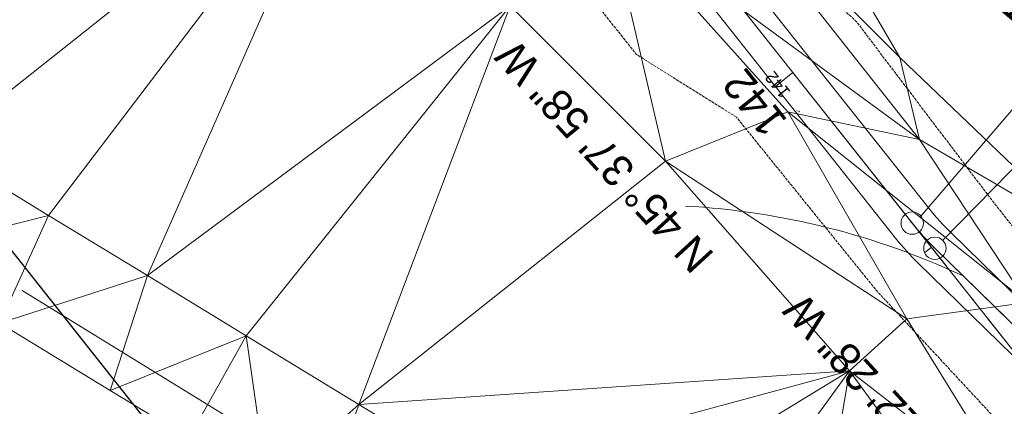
# Model space of a CAD drawing. Extents: x 2399984 to 2508823, y 556481 to 592637.
# Tile 86 of 158: x 2437608 to 2437828, y 564191 to 564278. Entities that reach past the tile are written whole.
import ezdxf
from ezdxf.enums import TextEntityAlignment as Align

# ---------------------------------------------------------------- set-up
doc = ezdxf.new("R2010")
doc.units = 0
doc.header["$MEASUREMENT"] = 0
for name, pattern in [('cl20', [100, 5, -5, 80, -5, 5]), ('cl50', [100, 7.5, -7.5, 70, -7.5, 7.5]), ('constlimit', [0.85, 0.65, -0.1, -0.1])]:
    doc.linetypes.add(name, pattern=pattern)
for name, color, linetype, lineweight in [('DT_X_Triangles', 91, 'Continuous', 0), ('GE_P_CL_20', 7, 'cl20', 13), ('GE_P_CL_50', 7, 'cl50', 13), ('PV_P_Bikeway', 193, 'Continuous', 13), ('RW_P_Const_Limits', 120, 'constlimit', 0), ('RW_X_CL_20', 6, 'cl20', 0)]:
    doc.layers.add(name, color=color, linetype=linetype, lineweight=lineweight)
doc.layers.add('GK_Visualization', color=30, linetype='Continuous', lineweight=13, plot=False)
doc.layers.add('SC_Scratch1', color=7, linetype='Continuous', lineweight=0, plot=False)
doc.styles.add('Style-font30', font='font30.shx')
doc.styles.add('Style-font31', font='font31.shx')

# ---------------------------------------------------------------- blocks, each defined once
blk = doc.blocks.new('X_65')
at = {"layer": 'GK_Visualization', "color": 1, "linetype": 'Continuous', "lineweight": 0}
for p, q in [((-0.07, -0.07), (0.07, 0.07)), ((-0.07, 0.07), (0.07, -0.07))]:
    blk.add_line(p, q, dxfattribs=at)
blk = doc.blocks.new('X_170')
at = {"layer": 'GK_Visualization', "color": 1, "linetype": 'Continuous', "lineweight": 0}
for p, q in [((-0.07, -0.07), (0.07, 0.07)), ((-0.07, 0.07), (0.07, -0.07))]:
    blk.add_line(p, q, dxfattribs=at)
blk = doc.blocks.new('X_171')
at = {"layer": 'GK_Visualization', "color": 1, "linetype": 'Continuous', "lineweight": 0}
for p, q in [((-0.07, -0.07), (0.07, 0.07)), ((-0.07, 0.07), (0.07, -0.07))]:
    blk.add_line(p, q, dxfattribs=at)
blk = doc.blocks.new('SURVPN-CROSS_108')
at = {"layer": 'GK_Visualization', "color": 30, "linetype": 'Continuous', "lineweight": 0}
for p, q in [((0.07, 0), (-0.07, 0)), ((0, 0.07), (0, -0.07))]:
    blk.add_line(p, q, dxfattribs=at)
blk = doc.blocks.new('SURVPN-CROSS_109')
at = {"layer": 'GK_Visualization', "color": 30, "linetype": 'Continuous', "lineweight": 0}
for p, q in [((0.07, 0), (-0.07, 0)), ((0, 0.07), (0, -0.07))]:
    blk.add_line(p, q, dxfattribs=at)
blk = doc.blocks.new('SURVPN-CROSS_110')
at = {"layer": 'GK_Visualization', "color": 30, "linetype": 'Continuous', "lineweight": 0}
for p, q in [((0.07, 0), (-0.07, 0)), ((0, 0.07), (0, -0.07))]:
    blk.add_line(p, q, dxfattribs=at)

msp = doc.modelspace()

# ---------------------------------------------------------------- linework, layer by layer
at = {"layer": 'GE_P_CL_20'}
msp.add_line((2437880.68, 564140.54), (2437633.61, 564452.55), dxfattribs=at)
at = {"layer": 'GE_P_CL_20', "linetype": 'Continuous'}
for p, q in [((2437781.08, 564266.32), (2437779.51, 564265.08)), ((2437812.12, 564227.13), (2437810.55, 564225.88))]:
    msp.add_line(p, q, dxfattribs=at)
at = {"layer": 'GE_P_CL_50'}
for p, q in [((2437807.83, 564232.54), (2437633.61, 564452.55)), ((2437848.46, 564192.13), (2437812.91, 564226.9))]:
    msp.add_line(p, q, dxfattribs=at)
at = {"layer": 'GE_P_CL_50', "linetype": 'Continuous'}
for p, q in [((2437809.79, 564234.1), (2437917.94, 564360.44)), ((2437814.66, 564228.69), (2437931.3, 564347.93)), ((2437781.08, 564266.32), (2437777.16, 564263.22))]:
    msp.add_line(p, q, dxfattribs=at)
for centre in [(2437807.83, 564232.54), (2437812.91, 564226.9)]:
    msp.add_circle(centre, 2.5, dxfattribs=at)
msp.add_arc((2437747.46, 564067.02), 169.62, 64.9635, 86.782, dxfattribs=at)
at = {"layer": 'GE_P_CL_50', "extrusion": (0, 0, -1)}
msp.add_arc((-2437854.87, 564269.79), 60, 314.3673, 321.6256, dxfattribs=at)
at = {"layer": 'GK_Visualization', "color": 1, "flags": 128}
for points in [[(2438322.11, 563526.77), (2438051.49, 563959.19, 0.050315), (2438044.1, 563968.71), (2437880.68, 564140.54), (2437633.61, 564452.55), (2437585.46, 564883.36, 0.127136), (2437574.76, 564911.42), (2437459.17, 565074.31), (2437394.79, 565151.54), (2437343.43, 565237.42), (2437261.72, 565352.57, -0.085446)], [(2437886, 564134.95, -0.064082), (2437876.95, 564147.3), (2437860.83, 564176.5), (2437848.46, 564192.13), (2437812.91, 564226.9, -0.031681), (2437807.83, 564232.54)]]:
    msp.add_lwpolyline(points, format="xyb", dxfattribs=at)
at = {"layer": 'GK_Visualization', "color": 30, "extrusion": (0, 0, -1)}
msp.add_arc((-2437854.87, 564269.79), 60, 314.3673, 321.6256, dxfattribs=at)
at = {"layer": 'PV_P_Bikeway'}
for p, q in [((2437811.55, 564235.9), (2437649.96, 564439.97)), ((2437804.11, 564229.19), (2437637.41, 564439.71)), ((2437852.19, 564195.48), (2437816.64, 564230.25)), ((2437844.74, 564188.77), (2437809.19, 564223.55))]:
    msp.add_line(p, q, dxfattribs=at)
at = {"layer": 'PV_P_Bikeway', "extrusion": (0, 0, -1)}
for centre in [(-2437858.59, 564273.15), (-2437851.14, 564266.44)]:
    msp.add_arc(centre, 60, 314.3673, 321.6256, dxfattribs=at)
at = {"layer": 'RW_P_Const_Limits', "flags": 128}
for points in [[(2437882.91, 564155.57), (2437882.82, 564155.56), (2437856.61, 564198.57), (2437825.61, 564237.81), (2437795.4, 564277.66), (2437758.66, 564312.35), (2437727.84, 564351.72), (2437698.29, 564392.1), (2437666.67, 564428.52)], [(2437768.43, 564256.3), (2437745.96, 564270.4), (2437637.32, 564407.6), (2437640.52, 564426.13)], [(2437905.47, 564080.99), (2437894.05, 564098.66), (2437865.81, 564141.63), (2437834.26, 564180.27), (2437799.83, 564217.39), (2437768.43, 564256.3), (2437768.43, 564256.3)]]:
    msp.add_lwpolyline(points, dxfattribs=at)
at = {"layer": 'RW_X_CL_20'}
msp.add_line((2437927.54, 564020.82), (2437311.22, 564400.29), dxfattribs=at)
at = {"layer": 'SC_Scratch1', "color": 4, "lineweight": 30}
msp.add_line((2438013.89, 563711.09), (2437186.06, 564756.51), dxfattribs=at)

# ---------------------------------------------------------------- block references
at = {"layer": 'GK_Visualization', "color": 1, "linetype": 'Continuous', "lineweight": 0}
for name, p in [('X_65', (2437782.48, 564257.61)), ('X_171', (2437807.83, 564232.54)), ('X_170', (2437812.91, 564226.9))]:
    msp.add_blockref(name, p, dxfattribs=at)
at = {"layer": 'GK_Visualization', "color": 30, "linetype": 'Continuous', "lineweight": 0}
for name, p in [('SURVPN-CROSS_108', (2437807.83, 564232.54)), ('SURVPN-CROSS_110', (2437810.19, 564229.56)), ('SURVPN-CROSS_109', (2437812.91, 564226.9))]:
    msp.add_blockref(name, p, dxfattribs=at)

# ---------------------------------------------------------------- texts
at = {"layer": 'GE_P_CL_20', "linetype": 'Continuous', "style": 'Style-font31'}
msp.add_text('142', height=2.8, rotation=128.3744, dxfattribs=at).set_placement((2437778.73, 564264.46), align=Align.CENTER)
at = {"layer": 'GE_P_CL_50', "linetype": 'Continuous', "style": 'Style-font31'}
for s, p in [('N 45%%d 37\' 58" W', (2437736.19, 564245.1)), ('N 38%%d 22\' 28" W', (2437800.8, 564188.2))]:
    msp.add_text(s, height=7, rotation=132.525, dxfattribs=at).set_placement(p, align=Align.TOP_CENTER)
msp.add_text('142', height=7, rotation=128.3744, dxfattribs=at).set_placement((2437775.2, 564261.67), align=Align.CENTER)
at = {"layer": 'GE_P_CL_50', "linetype": 'Continuous', "insert": (2437871.1, 564241.94), "char_height": 7, "attachment_point": 7, "rotation": 49.437, "line_spacing_factor": 0.9, "style": 'Style-font31'}
msp.add_mtext('STATION EQUATION\\PPT Sta. 141+57.81 BK.=\\PSTA. 141+56.91 AHD.\\P\\P\\P\\P\\P', dxfattribs=at)
at = {"layer": 'GK_Visualization', "color": 1, "style": 'Style-font30'}
for s, p in [('TEMP47', (2437782.48, 564257.61)), ('TEMP10028', (2437807.83, 564232.54)), ('TEMP10027', (2437812.91, 564226.9))]:
    msp.add_text(s, height=0.14, dxfattribs=at).set_placement(p, align=Align.RIGHT)

# ---------------------------------------------------------------- meshes
at = {"layer": 'DT_X_Triangles'}
mesh = msp.add_polyface(dxfattribs=at)
corners = [(2437393.8, 564339.08), (2437420.8, 564353.74), (2437417.45, 564324.67), (2437427.57, 564349.24), (2437449.53, 564335.21), (2437441.01, 564310.12), (2437471.58, 564321.33), (2437462.89, 564296.56), (2437494.26, 564307.33), (2437484.76, 564282.96), (2437516.98, 564293.4), (2437507.65, 564268.58), (2437540.76, 564279.01), (2437530.59, 564254.28), (2437613.33, 564427.88), (2437564.52, 564264.6), (2437554.43, 564239.73), (2437657.83, 564366.95), (2437589.31, 564249.43), (2437578.28, 564225.21), (2437681.05, 564322.31), (2437614.12, 564234.27), (2437603.12, 564210.08), (2437636.29, 564220.76), (2437627.96, 564194.97), (2437658.47, 564207.25), (2437645.57, 564184.3), (2437717.69, 564281.34), (2437663.21, 564173.66), (2437683.73, 564191.85), (2437674.95, 564166.56), (2437709, 564176.44), (2437692.57, 564155.87), (2437705.55, 564341.87), (2437739.42, 564302.68), (2437752.52, 564246.42), (2437793.79, 564199.36), (2437710.17, 564145.18), (2437723.83, 564357.47), (2437732.7, 564162.12)]
mesh.append_faces([[corners[k] for k in face] for face in [(0, 1, 2), (2, 3, 4), (2, 4, 5), (5, 4, 6), (5, 6, 7), (7, 8, 9), (7, 6, 8), (9, 8, 10), (9, 10, 11), (11, 10, 12), (11, 12, 13), (10, 14, 12), (13, 15, 16), (13, 12, 15), (12, 17, 15), (16, 15, 18), (16, 18, 19), (15, 17, 20), (15, 20, 18), (19, 18, 21), (19, 21, 22), (18, 20, 21), (22, 21, 23), (22, 23, 24), (21, 20, 23), (24, 23, 25), (24, 25, 26), (23, 20, 27), (23, 27, 25), (26, 25, 28), (25, 27, 29), (25, 29, 28), (28, 29, 30), (30, 29, 31), (30, 31, 32), (20, 33, 34), (20, 34, 27), (29, 27, 35), (29, 36, 31), (32, 31, 37), (33, 38, 34), (31, 39, 37)]])
mesh = msp.add_polyface(dxfattribs=at)
corners = [(2437683.73, 564191.85), (2437752.52, 564246.42), (2437793.79, 564199.36), (2437709, 564176.44), (2437732.7, 564162.12), (2437710.17, 564145.18), (2437745.38, 564123.79), (2437717.69, 564281.34), (2437739.42, 564302.68), (2437723.83, 564357.47), (2437757.16, 564317.66), (2437756.41, 564147.81), (2437736, 564367.86), (2437770.54, 564328.95), (2437809.5, 564251.27), (2437779.9, 564257.48), (2437782.39, 564131.92), (2437768.29, 564109.92), (2437806.61, 564211.06), (2437805.02, 564269.73), (2437791.2, 564096.07), (2437833.64, 564214.76), (2437820.37, 564162.94), (2437808.19, 564115.76), (2437802.11, 564089.28), (2437832.23, 564169.48), (2437829.58, 564102.13), (2437812.88, 564082.27), (2437847.45, 564229.15), (2437838.48, 564105.74), (2437846.12, 564116.06), (2437842.13, 564110.76), (2437834.15, 564067.82), (2437850.97, 564088.5), (2437846.38, 564179.61), (2437843.39, 564109.95)]
mesh.append_faces([[corners[k] for k in face] for face in [(0, 1, 2), (3, 2, 4), (5, 4, 6), (7, 8, 1), (9, 10, 8), (4, 2, 11), (4, 11, 6), (12, 13, 10), (8, 10, 14), (8, 14, 15), (8, 15, 1), (6, 11, 16), (6, 16, 17), (1, 15, 18), (1, 18, 2), (11, 2, 16), (10, 13, 19), (10, 19, 14), (17, 16, 20), (15, 14, 21), (15, 21, 18), (16, 2, 22), (16, 22, 23), (16, 23, 20), (20, 23, 24), (2, 18, 25), (2, 25, 22), (24, 23, 26), (24, 26, 27), (19, 28, 14), (18, 21, 25), (23, 29, 26), (23, 22, 30), (23, 30, 31), (23, 31, 29), (14, 28, 21), (27, 26, 32), (22, 25, 30), (26, 29, 33), (26, 33, 32), (25, 21, 34), (29, 31, 35)]])

doc.saveas('drawing.dxf')
